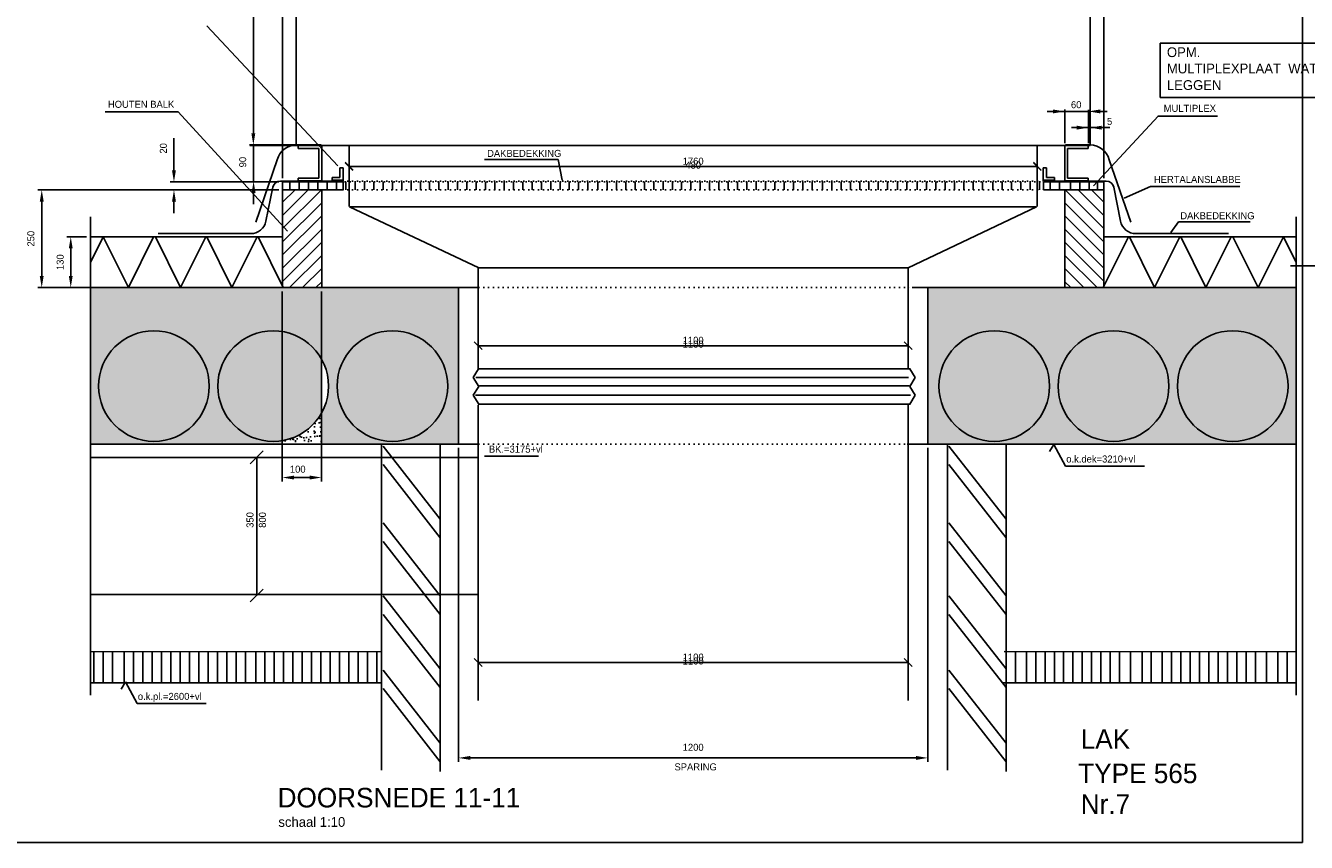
# Model space of a CAD drawing. Extents: x -4389 to 148511, y -40018 to 84100.
# Tile 10 of 28: x 97159 to 129914, y -40018 to -19137. Entities that reach past the tile are written whole.
import ezdxf
from ezdxf.enums import TextEntityAlignment as Align

# ---------------------------------------------------------------- set-up
doc = ezdxf.new("R2010")
doc.units = 0
doc.header["$LTSCALE"] = 100
doc.linetypes.add('HIDDENINV', pattern=[3.75, 0, -1.25, 2.5])
doc.layers.get('0').update_dxf_attribs({"linetype": 'CONTINUOUS'})
doc.layers.get('DEFPOINTS').update_dxf_attribs({"linetype": 'CONTINUOUS'})
for name, color, linetype in [('WL570---', 3, 'CONTINUOUS'), ('WL570---_RETOUR', 3, 'CONTINUOUS'), ('WL570---_TOEVOER', 3, 'CONTINUOUS'), ('WM561---', 1, 'CONTINUOUS'), ('WM570---', 1, 'CONTINUOUS')]:
    doc.layers.add(name, color=color, linetype=linetype)
doc.styles.add('BURO-018', font='BUROFONT.shx', dxfattribs={"height": 180})
doc.styles.add('BURO-025', font='BUROFONT.shx', dxfattribs={"height": 250})
doc.styles.add('BURO-050', font='BUROFONT.shx', dxfattribs={"height": 500})
doc.dimstyles.new('CEES', dxfattribs={"dimscale": 100, "dimtxt": 3, "dimasz": 3, "dimexe": 1, "dimexo": 1, "dimgap": 1.5, "dimtad": 0, "dimdec": 0, "dimzin": 0, "dimtxsty": 'BURO-018', "dimcen": -3, "dimdle": 1.25, "dimclrd": 1, "dimclre": 1, "dimclrt": 1, "dimazin": 3, "dimtfac": 0.75, "dimtdec": 0, "dimtofl": 0, "dimtmove": 0, "dimatfit": 3, "dimtvp": 1.5, "dimtolj": 1, "dimtzin": 0})

# ---------------------------------------------------------------- blocks, each defined once
blk = doc.blocks.new('*D64')
at = {"color": 1, "linetype": 'BYBLOCK'}
for p, q in [((103487, -23335), (97471, -23335)), ((97571, -23635), (97571, -25535)), ((99467, -25835), (97471, -25835))]:
    blk.add_line(p, q, dxfattribs=at)
for points in [[(97521, -23635), (97621, -23635), (97571, -23335)], [(97521, -25535), (97621, -25535), (97571, -25835)]]:
    blk.add_solid(points, dxfattribs=at)
at = {"layer": 'DEFPOINTS', "color": 0, "linetype": 'BYBLOCK'}
for p in [(103587, -23335), (97571, -25835), (99567, -25835)]:
    blk.add_point(p, dxfattribs=at)
at = {"color": 1, "linetype": 'BYBLOCK', "insert": (97294, -24585), "char_height": 180, "attachment_point": 5, "rotation": 90, "style": 'BURO-018'}
blk.add_mtext('\\A1;250', dxfattribs=at)
blk = doc.blocks.new('*D65')
at = {"color": 1, "linetype": 'BYBLOCK'}
for p, q in [((100953, -22835), (100953, -22015)), ((103631, -23135), (100853, -23135)), ((103631, -23335), (100853, -23335)), ((100953, -23635), (100953, -23935))]:
    blk.add_line(p, q, dxfattribs=at)
for points in [[(100903, -22835), (101003, -22835), (100953, -23135)], [(100903, -23635), (101003, -23635), (100953, -23335)]]:
    blk.add_solid(points, dxfattribs=at)
at = {"layer": 'DEFPOINTS', "color": 0, "linetype": 'BYBLOCK'}
for p in [(100953, -23135), (103731, -23135), (103731, -23335)]:
    blk.add_point(p, dxfattribs=at)
at = {"color": 1, "linetype": 'BYBLOCK', "insert": (100683, -22275), "char_height": 180, "attachment_point": 5, "rotation": 90, "style": 'BURO-018'}
blk.add_mtext('\\A1;20', dxfattribs=at)
blk = doc.blocks.new('*D66')
at = {"color": 1, "linetype": 'BYBLOCK'}
for p, q in [((98716, -24535), (98213, -24535)), ((98313, -24835), (98313, -25535)), ((98716, -25835), (98213, -25835))]:
    blk.add_line(p, q, dxfattribs=at)
for points in [[(98263, -24835), (98363, -24835), (98313, -24535)], [(98263, -25535), (98363, -25535), (98313, -25835)]]:
    blk.add_solid(points, dxfattribs=at)
at = {"layer": 'DEFPOINTS', "color": 0, "linetype": 'BYBLOCK'}
for p in [(98816, -24535), (98313, -25835), (98816, -25835)]:
    blk.add_point(p, dxfattribs=at)
at = {"color": 1, "linetype": 'BYBLOCK', "insert": (98043, -25185), "char_height": 180, "attachment_point": 5, "rotation": 90, "style": 'BURO-018'}
blk.add_mtext('\\A1;130', dxfattribs=at)
blk = doc.blocks.new('LU-2D-K-44C0')
at = {"color": 0, "linetype": 'CONTINUOUS'}
for p, q in [((-0.5, 8800), (0.5, 8800)), ((-0.5, -8800), (0.5, -8800))]:
    blk.add_line(p, q, dxfattribs=at)
blk = doc.blocks.new('LU-2D-K-2AF8')
at = {"color": 0, "linetype": 'CONTINUOUS'}
for p, q in [((-0.5, 5500), (0.5, 5500)), ((-0.5, -5500), (0.5, -5500))]:
    blk.add_line(p, q, dxfattribs=at)
blk = doc.blocks.new('*D69')
at = {"color": 1, "linetype": 'BYBLOCK'}
for p, q in [((108231, -29935), (108231, -37959)), ((120231, -29935), (120231, -37959)), ((108531, -37859), (119931, -37859))]:
    blk.add_line(p, q, dxfattribs=at)
for points in [[(108531, -37809), (108531, -37909), (108231, -37859)], [(119931, -37809), (119931, -37909), (120231, -37859)]]:
    blk.add_solid(points, dxfattribs=at)
at = {"layer": 'DEFPOINTS', "color": 0, "linetype": 'BYBLOCK'}
for p in [(108231, -29835), (120231, -29835), (120231, -37859)]:
    blk.add_point(p, dxfattribs=at)
at = {"color": 1, "linetype": 'BYBLOCK', "insert": (114231, -37589), "char_height": 180, "attachment_point": 5, "style": 'BURO-018'}
blk.add_mtext('\\A1;1200', dxfattribs=at)
blk = doc.blocks.new('*D71')
at = {"color": 1, "linetype": 'BYBLOCK'}
for p, q in [((103981, -8305), (102665, -8305)), ((102765, -8605), (102765, -21889)), ((103981, -22189), (102665, -22189))]:
    blk.add_line(p, q, dxfattribs=at)
for points in [[(102715, -8605), (102815, -8605), (102765, -8305)], [(102715, -21889), (102815, -21889), (102765, -22189)]]:
    blk.add_solid(points, dxfattribs=at)
at = {"layer": 'DEFPOINTS', "color": 0, "linetype": 'BYBLOCK'}
for p in [(104081, -8305), (102765, -22189), (104081, -22189)]:
    blk.add_point(p, dxfattribs=at)
at = {"color": 1, "linetype": 'BYBLOCK', "insert": (102486, -15247), "char_height": 180, "attachment_point": 5, "rotation": 90, "style": 'BURO-018'}
blk.add_mtext('\\A1;13884', dxfattribs=at)
blk = doc.blocks.new('*D72')
at = {"color": 1, "linetype": 'BYBLOCK'}
for p, q in [((103731, -23035), (103731, -6118)), ((104031, -6218), (124436, -6218)), ((124736, -23035), (124736, -6118))]:
    blk.add_line(p, q, dxfattribs=at)
for points in [[(104031, -6168), (104031, -6268), (103731, -6218)], [(124436, -6168), (124436, -6268), (124736, -6218)]]:
    blk.add_solid(points, dxfattribs=at)
at = {"layer": 'DEFPOINTS', "color": 0, "linetype": 'BYBLOCK'}
for p in [(124736, -6218), (103731, -23135), (124736, -23135)]:
    blk.add_point(p, dxfattribs=at)
at = {"color": 1, "linetype": 'BYBLOCK', "insert": (114233, -5947), "char_height": 180, "attachment_point": 5, "style": 'BURO-018'}
blk.add_mtext('\\A1;2100', dxfattribs=at)

msp = doc.modelspace()

# ---------------------------------------------------------------- hatches: boundary and pattern name
at = {"layer": 'WL570---_TOEVOER'}
h = msp.add_hatch(dxfattribs=at)
h.set_pattern_fill('ANSI31', color=8, scale=75, style=0)
h.set_pattern_definition([(45, (158022.8, -421630.58), (-168.3798, 168.3798), [])])
h.paths.add_polyline_path([(103731, -25835.1), (104731, -25835.1), (104731, -23335.1), (103731, -23335.1)])
h = msp.add_hatch(dxfattribs=at)
h.set_pattern_fill('ANSI31', color=8, scale=75, style=0)
h.set_pattern_definition([(135, (70444.69, -421630.58), (168.3798, 168.3798), [])])
h.paths.add_polyline_path([(124736.5, -25835.1), (123736.5, -25835.1), (123736.5, -23335.1), (124736.5, -23335.1)])
at = {"layer": 'WM570---'}
h = msp.add_hatch(dxfattribs=at)
h.set_pattern_fill('AR-SAND', color=8, scale=5, style=0)
h.paths.add_polyline_path([(105125, -28352.6, 1), (107954.8, -28352.6, 1)], flags=16)
h.paths.add_polyline_path([(98815.9, -25835.1), (98815.9, -29835.1), (103724.1, -29835.1), (103724.1, -29748.1, -0.4636548), (102075.7, -28352.6, -1), (104905.5, -28352.6, -0.1286747), (104724.1, -29045.7), (104724.1, -29835.1), (105352.4, -29835.1), (108231, -29835.1), (108231, -25835.1)])
h.paths.add_polyline_path([(107954.8, -28352.6, -1.0000001), (105125, -28352.6, -1.0000001)], flags=16)
h.paths.add_polyline_path([(101856.1, -28352.6, -1.0000001), (99026.4, -28352.6, -1.0000001)], flags=16)
h.paths.add_polyline_path([(103724.1, -26957.2, 0.4636548), (102075.7, -28352.6, 0.4636548), (103724.1, -29748.1)], flags=16)
h.paths.add_polyline_path([(101856.1, -28352.6, 1.0000001), (99026.4, -28352.6, 1.0000001)], flags=0)
h.paths.add_polyline_path([(104724.1, -27659.6, 0.2270614), (103724.1, -26957.2), (103724.1, -29748.1, 0.2270614), (104724.1, -29045.7)], flags=16)
h = msp.add_hatch(dxfattribs=at)
h.set_pattern_fill('AR-SAND', color=8, scale=5, style=0)
h.paths.add_polyline_path([(129651.6, -29835.1), (129651.6, -25835.1), (120231, -25835.1), (120231, -29835.1)])
h = msp.add_hatch(dxfattribs=at)
h.set_pattern_fill('AR-SAND', color=8, scale=5, style=0)
h.paths.add_polyline_path([(103724.1, -29748.1), (103724.1, -29835.1), (104381, -29835.1), (104724.1, -29835.1), (104724.1, -29045.7, -0.2270614)])

# ---------------------------------------------------------------- linework, layer by layer
at = {"color": 1, "linetype": 'BYBLOCK'}
for p, q in [((123733.8, -22143.9), (123733.8, -21281.2)), ((124340.2, -21827), (124340.2, -21294.3)), ((124640.2, -21331), (124821.4, -21331)), ((124615.9, -21745.5), (123908.9, -21745.5)), ((124340.2, -22145.9), (124340.2, -21645.5)), ((124681, -21745.5), (124885.4, -21745.5)), ((104331, -22203.3), (102889.3, -22203.3)), ((102989.3, -23404.8), (102989.3, -23704.8)), ((103724.1, -25935.1), (103724.1, -30790.9)), ((104724.1, -25935.1), (104724.1, -30790.9)), ((104424.1, -30690.9), (104024.1, -30690.9))]:
    msp.add_line(p, q, dxfattribs=at)
for points in [[(123433.8, -21281), (123433.8, -21381), (123733.8, -21331)], [(124640.2, -21281), (124640.2, -21381), (124340.2, -21331)], [(124040.2, -21695.5), (124040.2, -21795.5), (124340.2, -21745.5)], [(124681, -21695.5), (124681, -21795.5), (124381, -21745.5)], [(102939.3, -23416.8), (103039.3, -23416.8), (102989.3, -23116.8)], [(104024.1, -30640.9), (104024.1, -30740.9), (103724.1, -30690.9)], [(104424.1, -30640.9), (104424.1, -30740.9), (104724.1, -30690.9)]]:
    msp.add_solid(points, dxfattribs=at)
at = {"layer": 'DEFPOINTS', "color": 0, "linetype": 'BYBLOCK'}
for p in [(124390.5, -21331), (104431, -23104.8), (124036.5, -23104.8), (103724.1, -25835.1), (104724.1, -25835.1)]:
    msp.add_point(p, dxfattribs=at)
at = {"layer": 'WL570---'}
for p, q in [((104081, -22204.8), (104081, -8304.8)), ((124381, -22204.8), (124381, -8304.8)), ((104081, -22204.8), (124381, -22204.8)), ((104131, -22274.8), (104661, -22274.8)), ((124336.5, -22274.8), (123806.5, -22274.8)), ((103731, -25835.1), (103731, -23135.1)), ((103731.9, -23135.1), (105277.5, -23135.1)), ((104131, -23104.8), (104731, -23104.8)), ((105277.5, -23135.1), (105277.5, -23335.1)), ((124735.6, -23135.1), (123190, -23135.1)), ((123190, -23135.1), (123190, -23335.1)), ((124336.5, -23104.8), (123736.5, -23104.8)), ((124736.5, -25835.1), (124736.5, -23135.1)), ((103731.9, -23335.1), (105277.5, -23335.1)), ((103731.9, -23335.1), (104729.2, -23335.1)), ((104731, -25835.1), (104731, -23335.1)), ((124735.6, -23335.1), (123190, -23335.1)), ((123736.5, -25835.1), (123736.5, -23335.1)), ((124735.6, -23335.1), (123738.3, -23335.1)), ((104731, -25835.1), (103736, -25835.1)), ((123736.5, -25835.1), (124731.4, -25835.1)), ((108731, -27915.3), (119777.9, -27915.3)), ((108731, -28815.3), (119777.9, -28815.3)), ((108746.2, -30179.8), (98815.9, -30179.8)), ((108746.2, -33679.8), (98815.9, -33679.8))]:
    msp.add_line(p, q, dxfattribs=at)
at = {"layer": 'WL570---', "color": 1}
for p, q in [((108670.4, -28132.9), (119733.9, -28132.9)), ((108765.4, -28349.9), (119753.4, -28349.9)), ((108667, -28587.7), (119786.3, -28587.7)), ((102904.2, -30341.7), (103234.1, -30011.9)), ((103069.1, -30176.8), (103069.1, -33672.5)), ((102904.2, -33870.4), (103234.1, -33540.6))]:
    msp.add_line(p, q, dxfattribs=at)
at = {"layer": 'WL570---_RETOUR', "color": 1}
msp.add_line((102989.3, -22202.5), (102989.3, -23105.5), dxfattribs=at)
at = {"layer": 'WL570---_RETOUR'}
for p, q in [((108603.8, -28134.5), (108741.4, -27915.3)), ((108603.8, -28134.5), (108746.5, -28361.7)), ((119911.9, -28134.5), (119769.3, -28361.7)), ((119911.9, -28134.5), (119774.4, -27915.3)), ((108603.8, -28589), (108746.5, -28361.7)), ((119911.9, -28589), (119769.3, -28361.7)), ((108603.8, -28589), (108745.9, -28815.3)), ((119911.9, -28589), (119769.8, -28815.3))]:
    msp.add_line(p, q, dxfattribs=at)
at = {"layer": 'WL570---_TOEVOER', "color": 8}
for p, q in [((129816, -4599.6), (129816, -40018.4)), ((103920.3, -23332.7), (103920.3, -23132.7)), ((104158.4, -23332.7), (104158.4, -23132.7)), ((104396.5, -23332.7), (104396.5, -23132.7)), ((104634.7, -23332.7), (104634.7, -23132.7)), ((104872.8, -23332.7), (104872.8, -23132.7)), ((105110.9, -23332.7), (105110.9, -23132.7)), ((105349, -23332.7), (105349, -23132.7)), ((105587.2, -23332.7), (105587.2, -23132.7)), ((105825.3, -23332.7), (105825.3, -23132.7)), ((106063.4, -23332.7), (106063.4, -23132.7)), ((106301.5, -23332.7), (106301.5, -23132.7)), ((106539.7, -23332.7), (106539.7, -23132.7)), ((106777.8, -23332.7), (106777.8, -23132.7)), ((107015.9, -23332.7), (107015.9, -23132.7)), ((107254, -23332.7), (107254, -23132.7)), ((107492.2, -23332.7), (107492.2, -23132.7)), ((107730.3, -23332.7), (107730.3, -23132.7)), ((107968.4, -23332.7), (107968.4, -23132.7)), ((108206.5, -23332.7), (108206.5, -23132.7)), ((108444.7, -23332.7), (108444.7, -23132.7)), ((108682.8, -23332.7), (108682.8, -23132.7)), ((108920.9, -23332.7), (108920.9, -23132.7)), ((109159, -23332.7), (109159, -23132.7)), ((109397.2, -23332.7), (109397.2, -23132.7)), ((109635.3, -23332.7), (109635.3, -23132.7)), ((109873.4, -23332.7), (109873.4, -23132.7)), ((110111.5, -23332.7), (110111.5, -23132.7)), ((110349.7, -23332.7), (110349.7, -23132.7)), ((110587.8, -23332.7), (110587.8, -23132.7)), ((110825.9, -23332.7), (110825.9, -23132.7)), ((111064, -23332.7), (111064, -23132.7)), ((111302.2, -23332.7), (111302.2, -23132.7)), ((111540.3, -23332.7), (111540.3, -23132.7)), ((111793.9, -23332.7), (111793.9, -23132.7)), ((112032, -23332.7), (112032, -23132.7)), ((112270.1, -23332.7), (112270.1, -23132.7)), ((112508.3, -23332.7), (112508.3, -23132.7)), ((112746.4, -23332.7), (112746.4, -23132.7)), ((112984.5, -23332.7), (112984.5, -23132.7)), ((113222.6, -23332.7), (113222.6, -23132.7)), ((113460.8, -23332.7), (113460.8, -23132.7)), ((113698.9, -23332.7), (113698.9, -23132.7)), ((113937, -23332.7), (113937, -23132.7)), ((114175.1, -23332.7), (114175.1, -23132.7)), ((114413.3, -23332.7), (114413.3, -23132.7)), ((114651.4, -23332.7), (114651.4, -23132.7)), ((114889.5, -23332.7), (114889.5, -23132.7)), ((115127.6, -23332.7), (115127.6, -23132.7)), ((115365.8, -23332.7), (115365.8, -23132.7)), ((115603.9, -23332.7), (115603.9, -23132.7)), ((115842, -23332.7), (115842, -23132.7)), ((116080.1, -23332.7), (116080.1, -23132.7)), ((116318.3, -23332.7), (116318.3, -23132.7)), ((116556.4, -23332.7), (116556.4, -23132.7)), ((116794.5, -23332.7), (116794.5, -23132.7)), ((117032.6, -23332.7), (117032.6, -23132.7)), ((117270.8, -23332.7), (117270.8, -23132.7)), ((117537.2, -23332.7), (117537.2, -23132.7)), ((117775.4, -23332.7), (117775.4, -23132.7)), ((118013.5, -23332.7), (118013.5, -23132.7)), ((118251.6, -23332.7), (118251.6, -23132.7)), ((118489.7, -23332.7), (118489.7, -23132.7)), ((118727.9, -23332.7), (118727.9, -23132.7)), ((118966, -23332.7), (118966, -23132.7)), ((119204.1, -23332.7), (119204.1, -23132.7)), ((119456.6, -23332.7), (119456.6, -23132.7)), ((119694.7, -23332.7), (119694.7, -23132.7)), ((119961.2, -23332.7), (119961.2, -23132.7)), ((120199.3, -23332.7), (120199.3, -23132.7)), ((120437.4, -23332.7), (120437.4, -23132.7)), ((120675.5, -23332.7), (120675.5, -23132.7)), ((120913.7, -23332.7), (120913.7, -23132.7)), ((121151.8, -23332.7), (121151.8, -23132.7)), ((121389.9, -23332.7), (121389.9, -23132.7)), ((121628, -23332.7), (121628, -23132.7)), ((121894.6, -23332.7), (121894.6, -23132.7)), ((122132.8, -23332.7), (122132.8, -23132.7)), ((122370.9, -23332.7), (122370.9, -23132.7)), ((122609, -23332.7), (122609, -23132.7)), ((122847.1, -23332.7), (122847.1, -23132.7)), ((123085.3, -23332.7), (123085.3, -23132.7)), ((123362.1, -23332.7), (123362.1, -23132.7)), ((123600.2, -23332.7), (123600.2, -23132.7)), ((123885.4, -23332.7), (123885.4, -23132.7)), ((124123.5, -23332.7), (124123.5, -23132.7)), ((124361.6, -23332.7), (124361.6, -23132.7)), ((124569.5, -23332.7), (124569.5, -23132.7)), ((98815.9, -36257.9), (98815.9, -24024.1)), ((129651.6, -36257.9), (129651.6, -24024.1)), ((98815.9, -24535.1), (103731, -24535.1)), ((98815.9, -25195.9), (99143.2, -24535.1)), ((99787.1, -25835.1), (99143.2, -24535.1)), ((99787.1, -25835.1), (100431, -24535.1)), ((101121.5, -25835.1), (100477.7, -24535.1)), ((101121.5, -25835.1), (101765.4, -24535.1)), ((102434.4, -25835.1), (101790.5, -24535.1)), ((102434.4, -25835.1), (103078.3, -24535.1)), ((103747.3, -25835.1), (103103.4, -24535.1)), ((124720.2, -25835.1), (125364.1, -24535.1)), ((129651.6, -24535.1), (124736.5, -24535.1)), ((126033.1, -25835.1), (125389.2, -24535.1)), ((126033.1, -25835.1), (126676.9, -24535.1)), ((127345.9, -25835.1), (126702.1, -24535.1)), ((127345.9, -25835.1), (127989.8, -24535.1)), ((128680.4, -25835.1), (128036.5, -24535.1)), ((128680.4, -25835.1), (129324.3, -24535.1)), ((129651.6, -25195.9), (129324.3, -24535.1)), ((98815.9, -25835.1), (108749.9, -25835.1)), ((108231, -29835.1), (108231, -25835.1)), ((129651.6, -25835.1), (119835.3, -25835.1)), ((120231, -29835.1), (120231, -25835.1)), ((98815.9, -29835.1), (104381, -29835.1)), ((104375.3, -29835.1), (105352.4, -29835.1)), ((105135.9, -29835.1), (108749.9, -29835.1)), ((106261.2, -29821.2), (106261.2, -38171.1)), ((107761.2, -31757.3), (106301, -29887.4)), ((107761.2, -29835.1), (107761.2, -38202.7)), ((129651.6, -29835.1), (119705, -29835.1)), ((120732.3, -29821.2), (120732.3, -38171.1)), ((122232.3, -31757.3), (120772.1, -29887.4)), ((122232.3, -29835.1), (122232.3, -38202.7)), ((107761.2, -32231.7), (106301, -30361.8)), ((122232.3, -32231.7), (120772.1, -30361.8)), ((107761.2, -33718.3), (106301, -31848.3)), ((122232.3, -33718.3), (120772.1, -31848.3)), ((107761.2, -34192.7), (106301, -32322.8)), ((122232.3, -34192.7), (120772.1, -32322.8)), ((107761.2, -35584.3), (106301, -33714.4)), ((122232.3, -35584.3), (120772.1, -33714.4)), ((107761.2, -36058.8), (106301, -34188.8)), ((122232.3, -36058.8), (120772.1, -34188.8)), ((98815.9, -35137.5), (106261.2, -35143.7)), ((98904.6, -35937.3), (98904.6, -35137.3)), ((99142.8, -35937.3), (99142.8, -35137.3)), ((99380.9, -35937.3), (99380.9, -35137.3)), ((99683.6, -35937.3), (99683.6, -35137.3)), ((99921.7, -35937.3), (99921.7, -35137.3)), ((100159.9, -35937.3), (100159.9, -35137.3)), ((100398, -35937.3), (100398, -35137.3)), ((100636.1, -35937.3), (100636.1, -35137.3)), ((100874.2, -35937.3), (100874.2, -35137.3)), ((101112.4, -35937.3), (101112.4, -35137.3)), ((101350.5, -35937.3), (101350.5, -35137.3)), ((101588.6, -35937.3), (101588.6, -35137.3)), ((101826.7, -35937.3), (101826.7, -35137.3)), ((102064.9, -35937.3), (102064.9, -35137.3)), ((102303, -35937.3), (102303, -35137.3)), ((102541.1, -35937.3), (102541.1, -35137.3)), ((102779.2, -35937.3), (102779.2, -35137.3)), ((103043.4, -35937.3), (103043.4, -35137.3)), ((103280.3, -35937.3), (103280.3, -35137.3)), ((103518.5, -35937.3), (103518.5, -35137.3)), ((103756.6, -35937.3), (103756.6, -35137.3)), ((103994.7, -35937.3), (103994.7, -35137.3)), ((104232.8, -35937.3), (104232.8, -35137.3)), ((104471, -35937.3), (104471, -35137.3)), ((104709.1, -35937.3), (104709.1, -35137.3)), ((104947.2, -35937.3), (104947.2, -35137.3)), ((105185.3, -35937.3), (105185.3, -35137.3)), ((105423.5, -35937.3), (105423.5, -35137.3)), ((105661.6, -35937.3), (105661.6, -35137.3)), ((105899.7, -35937.3), (105899.7, -35137.3)), ((106137.8, -35937.3), (106137.8, -35137.3)), ((122184.9, -35142.3), (129651.6, -35147.5)), ((122237, -35937.3), (122237, -35137.3)), ((122475.1, -35937.3), (122475.1, -35137.3)), ((122753.8, -35937.3), (122753.8, -35137.3)), ((122992, -35937.3), (122992, -35137.3)), ((123230.1, -35937.3), (123230.1, -35137.3)), ((123468.2, -35937.3), (123468.2, -35137.3)), ((123706.3, -35937.3), (123706.3, -35137.3)), ((123944.5, -35937.3), (123944.5, -35137.3)), ((124182.6, -35937.3), (124182.6, -35137.3)), ((124420.7, -35937.3), (124420.7, -35137.3)), ((124658.8, -35937.3), (124658.8, -35137.3)), ((124897, -35937.3), (124897, -35137.3)), ((125135.1, -35937.3), (125135.1, -35137.3)), ((125419.4, -35137.3), (125419.4, -35937.3)), ((125709.9, -35937.3), (125709.9, -35137.3)), ((125948, -35937.3), (125948, -35137.3)), ((126229.5, -35937.3), (126229.5, -35137.3)), ((126467.7, -35937.3), (126467.7, -35137.3)), ((126705.8, -35937.3), (126705.8, -35137.3)), ((126943.9, -35937.3), (126943.9, -35137.3)), ((127182, -35937.3), (127182, -35137.3)), ((127420.2, -35937.3), (127420.2, -35137.3)), ((127658.3, -35937.3), (127658.3, -35137.3)), ((127896.4, -35937.3), (127896.4, -35137.3)), ((128134.5, -35937.3), (128134.5, -35137.3)), ((128372.7, -35937.3), (128372.7, -35137.3)), ((128610.8, -35937.3), (128610.8, -35137.3)), ((128895.1, -35137.3), (128895.1, -35937.3)), ((129185.6, -35937.3), (129185.6, -35137.3)), ((129423.7, -35937.3), (129423.7, -35137.3)), ((107761.2, -37482), (106301, -35612.1)), ((122232.3, -37482), (120772.1, -35612.1)), ((98815.9, -35937.3), (106261.2, -35937.3)), ((122129.8, -35937.3), (129651.6, -35937.3)), ((107761.2, -37956.5), (106301, -36086.5)), ((122232.3, -37956.5), (120772.1, -36086.5)), ((129816, -40018.4), (83010.6, -40018.4))]:
    msp.add_line(p, q, dxfattribs=at)
at = {"layer": 'WL570---_TOEVOER', "color": 6}
for p, q in [((104717.4, -22189), (104080.9, -22189)), ((123750, -22189), (124386.6, -22189)), ((103596.4, -22565.7), (103045.9, -24162.1)), ((124871.1, -22565.7), (125421.6, -24162.1)), ((105279.3, -23110.4), (103679.7, -23110.4)), ((123188.2, -23110.4), (124787.8, -23110.4)), ((103478.9, -23271.2), (103306.2, -24134)), ((124988.6, -23271.2), (125161.2, -24134)), ((102914, -24455.5), (100544.9, -24455.5)), ((125553.5, -24455.5), (127922.5, -24455.5))]:
    msp.add_line(p, q, dxfattribs=at)
at = {"layer": 'WL570---_TOEVOER', "color": 3}
for p, q in [((104131, -22274.8), (104131, -22204.8)), ((104731, -22204.8), (104731, -23104.8)), ((123736.5, -22204.8), (123736.5, -23104.8)), ((124336.5, -22274.8), (124336.5, -22204.8)), ((104661, -22274.8), (104661, -23034.8)), ((123806.5, -22274.8), (123806.5, -23034.8)), ((104661, -23034.8), (104131, -23034.8)), ((104131, -23104.8), (104131, -23034.8)), ((123806.5, -23034.8), (124336.5, -23034.8)), ((124336.5, -23104.8), (124336.5, -23034.8))]:
    msp.add_line(p, q, dxfattribs=at)
at = {"layer": 'WL570---_TOEVOER', "color": 8, "linetype": 'HIDDENINV'}
for p, q in [((105082.6, -23135.1), (123277.1, -23135.1)), ((105145.8, -23110.4), (123264.4, -23110.4)), ((105145.8, -23335.1), (123264.4, -23335.1)), ((108749.9, -25835.1), (119761.4, -25835.1)), ((108749.9, -29835.1), (119761.4, -29835.1))]:
    msp.add_line(p, q, dxfattribs=at)
at = {"layer": 'WL570---_TOEVOER'}
for p, q in [((105438.1, -23771.3), (123008.4, -23771.3)), ((108749.9, -25329.9), (105438.1, -23771.3)), ((123008.4, -23771.3), (119733.2, -25329.9)), ((119733.2, -25329.9), (108749.9, -25329.9))]:
    msp.add_line(p, q, dxfattribs=at)
at = {"layer": 'WL570---_TOEVOER', "color": 1}
msp.add_line((108891.1, -30146), (110274.6, -30146), dxfattribs=at)
at = {"layer": 'WL570---_TOEVOER', "color": 8}
for centre in [(100441.2, -28352.6), (103490.6, -28352.6), (106539.9, -28352.6), (121931.5, -28352.6), (124980.9, -28352.6), (128030.2, -28352.6)]:
    msp.add_circle(centre, 1414.9, dxfattribs=at)
at = {"layer": 'WL570---_TOEVOER', "color": 6}
for centre, radius, start, end in [((104080.9, -22689), 500, 90, 165.71753), ((124386.6, -22689), 500, 14.28247, 90), ((103675, -23310.4), 200, 90, 168.68371), ((124792.5, -23310.4), 200, 11.31629, 90), ((102914, -24055.5), 400, 270, 348.68371), ((125553.5, -24055.5), 400, 191.31629, 270)]:
    msp.add_arc(centre, radius, start, end, dxfattribs=at)
at = {"layer": 'WM561---'}
for p, q in [((125771.5, -30398), (123755.7, -30398)), ((101780.3, -36467.3), (100013.4, -36467.3))]:
    msp.add_line(p, q, dxfattribs=at)
at = {"layer": 'WM570---'}
for p, q in [((101793.4, -19141.9), (105145.8, -22721.1)), ((126173, -19583.5), (131864.2, -19583.5)), ((126173, -20977.9), (126173, -19583.5)), ((131864.2, -20977.9), (126173, -20977.9)), ((101062.2, -21338.8), (99189.7, -21338.8)), ((103859, -24395.7), (101062.2, -21338.8)), ((123285.6, -21331), (124401.8, -21331)), ((124465.3, -23233.5), (126121.7, -21449.9)), ((126111.8, -21449.9), (127641.3, -21449.9)), ((108890.7, -22555.8), (110779.8, -22555.8)), ((110779.8, -22555.8), (110880.5, -23090.1)), ((125249.6, -23551.4), (125926.9, -23248.6)), ((125926.9, -23248.6), (128208.5, -23248.6)), ((126443.6, -24423.9), (126639.7, -24156.7)), ((126639.7, -24156.7), (128475.6, -24156.7)), ((129508.8, -25274.5), (131326.9, -25274.5)), ((123346.1, -30029.3), (123458.2, -29844.8)), ((123458.2, -29844.8), (123755.7, -30398)), ((99603.8, -36098.6), (99715.9, -35914.1)), ((99715.9, -35914.1), (100013.4, -36467.3))]:
    msp.add_line(p, q, dxfattribs=at)
at = {"layer": 'WM570---', "color": 1}
for p, q in [((105198.6, -22770), (105281.2, -22770)), ((105198.6, -23017.9), (105198.6, -22770)), ((105281.2, -22770), (105281.2, -22770)), ((105281.2, -22770), (105281.2, -23109.6)), ((123186.2, -22770), (123186.2, -23109.6)), ((123186.2, -22770), (123186.2, -22770)), ((123268.9, -22770), (123186.2, -22770)), ((123268.9, -23017.9), (123268.9, -22770)), ((104995, -23017.9), (105198.6, -23017.9)), ((104995, -23088.8), (104995, -23017.9)), ((105281.2, -23088.8), (104995, -23088.8)), ((123186.2, -23088.8), (123472.5, -23088.8)), ((123472.5, -23017.9), (123268.9, -23017.9)), ((123472.5, -23088.8), (123472.5, -23017.9))]:
    msp.add_line(p, q, dxfattribs=at)
at = {"layer": 'WM570---', "linetype": 'CONTINUOUS'}
for p, q in [((105331.3, -22643.2), (105530.7, -22842.6)), ((105333.2, -22631.4), (105532.6, -22830.8)), ((123031, -22742.9), (105431, -22742.9)), ((122931.3, -22643.2), (123130.7, -22842.6)), ((122932.2, -22631.4), (123131.6, -22830.8)), ((108631.3, -27222.1), (108830.7, -27421.5)), ((119731, -27321.8), (108731, -27321.8)), ((119631.3, -27222.1), (119830.7, -27421.5)), ((108631.3, -35321.5), (108830.7, -35520.9)), ((119631.3, -35321.5), (119830.7, -35520.9)), ((119731, -35421.2), (108731, -35421.2))]:
    msp.add_line(p, q, dxfattribs=at)

# ---------------------------------------------------------------- block references
at = {"layer": 'WL570---_TOEVOER', "linetype": 'CONTINUOUS'}
for name, p, xscale, rotation in [('LU-2D-K-44C0', (114231, -22992.3), 1545.957704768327, 269.9999999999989), ('LU-2D-K-2AF8', (114231, -26624), 2603.359925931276, 269.999999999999), ('LU-2D-K-2AF8', (114231, -32616.2), 7550.272323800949, 89.99999999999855)]:
    msp.add_blockref(name, p, dxfattribs=dict(at, xscale=xscale, rotation=rotation))

# ---------------------------------------------------------------- texts
at = {"color": 1, "linetype": 'BYBLOCK', "char_height": 180, "attachment_point": 5, "style": 'BURO-018'}
for s, insert in [('60', (124026.3, -21159.4)), ('5', (124881.7, -21587.7)), ('\\A1;100', (104118.1, -30479.1))]:
    msp.add_mtext(s, dxfattribs=dict(at, insert=insert))
at = {"color": 1, "linetype": 'BYBLOCK', "insert": (102711.9, -22627), "char_height": 180, "attachment_point": 5, "rotation": 90, "style": 'BURO-018'}
msp.add_mtext('90', dxfattribs=at)
at = {"layer": 'WL570---', "color": 1, "style": 'BURO-018'}
for s, p in [('350', (102987.4, -31976.3)), ('800', (103304.4, -31976.3))]:
    msp.add_text(s, height=180, rotation=90, dxfattribs=at).set_placement(p)
at = {"layer": 'WL570---', "color": 2, "style": 'BURO-025'}
for s, p in [('LAK ', (124142.6, -37624.3)), ('TYPE 565', (124079.2, -38503.8)), ('Nr.7', (124142.6, -39291))]:
    msp.add_text(s, height=500, dxfattribs=at).set_placement(p)
at = {"layer": 'WL570---_TOEVOER', "color": 4, "style": 'BURO-050'}
msp.add_text('DOORSNEDE 11-11', height=500, dxfattribs=at).set_placement((103603.8, -39125.2))
at = {"layer": 'WL570---_TOEVOER', "color": 2, "style": 'BURO-025'}
msp.add_text('schaal 1:10', height=250, dxfattribs=at).set_placement((103623.8, -39621.2))
at = {"layer": 'WM561---', "color": 1, "style": 'BURO-018'}
for s, p in [('o.k.dek=3210+vl', (123772, -30306.9)), ('o.k.pl.=2600+vl', (100029.6, -36376.2))]:
    msp.add_text(s, height=180, dxfattribs=at).set_placement(p)
at = {"layer": 'WM570---', "color": 2, "style": 'BURO-025'}
for s, p in [('OPM.', (126347.3, -19941.5)), ('MULTIPLEXPLAAT  WATERPAS', (126347.3, -20358.2)), ('LEGGEN', (126347.3, -20782))]:
    msp.add_text(s, height=250, dxfattribs=at).set_placement(p)
at = {"layer": 'WM570---', "color": 1, "style": 'BURO-018'}
for s, p in [('HOUTEN BALK', (99263.3, -21238)), ('MULTIPLEX', (126264.6, -21341.5)), ('DAKBEDEKKING', (108960.8, -22493.5)), ('HERTALANSLABBE', (126013.4, -23159.1)), ('DAKBEDEKKING', (126689.5, -24087.6)), ('BK.=3175+vl', (109006, -30055.1)), ('SPARING', (113753, -38178.3))]:
    msp.add_text(s, height=180, dxfattribs=at).set_placement(p)
at = {"layer": 'WM570---', "linetype": 'CONTINUOUS', "style": 'BURO-018'}
for s, p in [('1760', (114231, -22692.9)), ('480', (114231, -22792.9)), ('1100', (114231, -27271.8)), ('1100', (114231, -27371.8)), ('1100', (114231, -35371.2)), ('1100', (114231, -35471.2))]:
    msp.add_text(s, height=180, rotation=360, dxfattribs=at).set_placement(p, align=Align.CENTER)

# ---------------------------------------------------------------- dimensions: what is measured, and where the dimension line sits
at = {"layer": 'WL570---'}
for base, p1, p2, text, picture, middle in [((124735.6, -6217.5), (103731, -23135.1), (124735.6, -23135.1), '2100', '*D72', (114233.3, -5947.4)), ((120231, -37858.8), (108231, -29835.1), (120231, -29835.1), '1200', '*D69', (114231, -37588.7))]:
    dim = msp.add_linear_dim(base=base, p1=p1, p2=p2, text=text, dimstyle='CEES', dxfattribs=at)
    dim.commit()
    dim.dimension.update_dxf_attribs({"geometry": picture, "text_midpoint": middle})
dim = msp.add_linear_dim(base=(102983.3, -22189), p1=(104299, -8304.8), p2=(104299, -22189), angle=90, dimstyle='CEES', dxfattribs=at)
dim.commit()
dim.dimension.update_dxf_attribs({"geometry": '*D71', "text_midpoint": (102703.9, -15246.9), "insert": (218, 0)})
dim = msp.add_linear_dim(base=(97571.1, -25835.1), p1=(103587.5, -23335.1), p2=(99566.8, -25835.1), angle=90, text='250', dimstyle='CEES', dxfattribs=at)
dim.commit()
dim.dimension.update_dxf_attribs({"geometry": '*D64', "text_midpoint": (97293.7, -24585.1)})
at = {"layer": 'WL570---_RETOUR'}
dim = msp.add_linear_dim(base=(100953.3, -23135.1), p1=(103731, -23335.1), p2=(103731, -23135.1), angle=90, text='20', dimstyle='CEES', dxfattribs=at)
dim.commit()
dim.dimension.update_dxf_attribs({"geometry": '*D65', "text_midpoint": (100683.2, -22275.1)})
at = {"layer": 'WM570---', "color": 1}
dim = msp.add_linear_dim(base=(98313.4, -25835.1), p1=(98815.9, -24535.1), p2=(98815.9, -25835.1), angle=90, text='130', dimstyle='CEES', dxfattribs=at)
dim.commit()
dim.dimension.update_dxf_attribs({"geometry": '*D66', "text_midpoint": (98043.3, -25185.1)})

doc.saveas('drawing.dxf')
